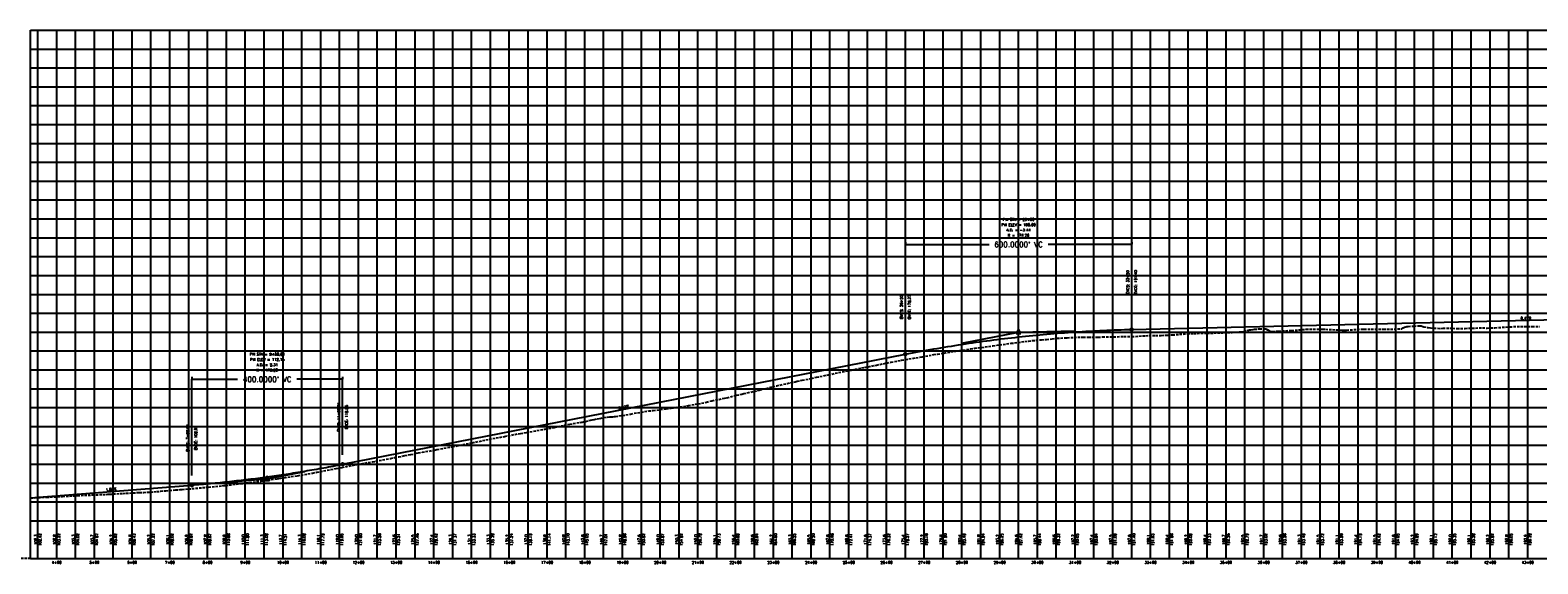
# Model space of a CAD drawing. Extents: x 114466 to 237039, y 16086 to 93345.
# Tile 11 of 81: x 137706 to 141704, y 43038 to 44453. Entities that reach past the tile are written whole.
import ezdxf
from ezdxf.enums import TextEntityAlignment as Align

# ---------------------------------------------------------------- set-up
doc = ezdxf.new("R2010")
doc.units = 0
doc.header["$LTSCALE"] = 50
doc.header["$MEASUREMENT"] = 0
doc.linetypes.add('HIDDEN_050%', pattern=[0.1875, 0.125, -0.0625])
doc.layers.get('0').update_dxf_attribs({"color": 1})
doc.layers.add('_CAB-PROF-TXT', color=31, linetype='HIDDEN_050%', plot=False)
for name, color, linetype in [('STERLING-02-PBASE', 101, 'Continuous'), ('STERLING-02-PEGCT', 101, 'Continuous'), ('STERLING-02-PFGC', 4, 'Continuous'), ('STERLING-02-PFGCT', 3, 'Continuous'), ('STERLING-02-PGRID', 251, 'Continuous')]:
    doc.layers.add(name, color=color, linetype=linetype)
doc.styles.add('L140', font='ROMANSM.shx', dxfattribs={"height": 14})
doc.dimstyles.get("Standard").update_dxf_attribs({"dimtxt": 0.18, "dimasz": 0.18, "dimexe": 0.18, "dimexo": 0.0625, "dimgap": 0.09, "dimtad": 0, "dimtih": 1, "dimtoh": 1, "dimdec": 4, "dimzin": 0, "dimdsep": 46, "dimtxsty": 'Standard', "dimcen": 0.09, "dimadec": 0, "dimazin": 0, "dimtfac": 1, "dimtdec": 4, "dimtofl": 0, "dimtmove": 0, "dimatfit": 3, "dimfxl": 1, "dimtolj": 1, "dimtzin": 0, "dimarcsym": 0})

# ---------------------------------------------------------------- blocks, each defined once
blk = doc.blocks.new('pvi2')
for p, q in [((0, 0.1), (-0.075, -0.05)), ((0.075, -0.05), (0, 0.1)), ((-0.075, -0.05), (0.075, -0.05))]:
    blk.add_line(p, q)
blk.add_circle((0, 0), 0.0125)
at = {"flags": 1}
for tag, p in [('K', (0, -0.005)), ('LENGTH', (0, -0.033))]:
    blk.add_attdef(tag, text='', height=0.01, dxfattribs=at).set_placement(p, align=Align.CENTER)
blk = doc.blocks.new('*D28')
at = {"layer": 'Defpoints', "color": 0}
for p in [(138134.9, 43527.4), (138534.9, 43527.4), (138534.9, 43527.4)]:
    blk.add_point(p, dxfattribs=at)
at = {"layer": 'STERLING-02-PFGCT', "color": 0, "lineweight": -2}
for p, q in [((138134.9, 43533.7), (138134.9, 43528.1)), ((138534.9, 43533.7), (138534.9, 43528.1)), ((138135.6, 43527.4), (138256.5, 43527.4)), ((138534.1, 43527.4), (138413.2, 43527.4))]:
    blk.add_line(p, q, dxfattribs=at)
at = {"layer": 'STERLING-02-PFGCT', "color": 0}
for points in [[(138135.6, 43527.5), (138135.6, 43527.3), (138134.9, 43527.4)], [(138534.1, 43527.5), (138534.1, 43527.3), (138534.9, 43527.4)]]:
    blk.add_solid(points, dxfattribs=at)
at = {"layer": 'STERLING-02-PFGCT', "color": 0, "insert": (138334.9, 43527.4), "char_height": 14, "attachment_point": 5, "style": 'L140'}
blk.add_mtext("\\A1;400.0000' VC", dxfattribs=at)
blk = doc.blocks.new('*D29')
at = {"layer": 'Defpoints', "color": 0}
for p in [(140026.8, 43884.6), (140626.8, 43884.6), (140626.8, 43884.6)]:
    blk.add_point(p, dxfattribs=at)
at = {"layer": 'STERLING-02-PFGCT', "color": 0, "lineweight": -2}
for p, q in [((140026.8, 43890.8), (140026.8, 43885.3)), ((140626.8, 43890.8), (140626.8, 43885.3)), ((140027.5, 43884.6), (140248.5, 43884.6)), ((140626.1, 43884.6), (140405.2, 43884.6))]:
    blk.add_line(p, q, dxfattribs=at)
at = {"layer": 'STERLING-02-PFGCT', "color": 0}
for points in [[(140027.5, 43884.7), (140027.5, 43884.5), (140026.8, 43884.6)], [(140626.1, 43884.7), (140626.1, 43884.5), (140626.8, 43884.6)]]:
    blk.add_solid(points, dxfattribs=at)
at = {"layer": 'STERLING-02-PFGCT', "color": 0, "insert": (140326.8, 43884.6), "char_height": 14, "attachment_point": 5, "style": 'L140'}
blk.add_mtext("\\A1;600.0000' VC", dxfattribs=at)

msp = doc.modelspace()

# ---------------------------------------------------------------- linework, layer by layer
at = {"layer": '_CAB-PROF-TXT'}
msp.add_line((137707.49632, 43052.61298), (135607.60201, 43052.61298), dxfattribs=at)
msp.add_lwpolyline([(137707.49632, 43213.04703), (137728.07977, 43214.11662), (137750.24864, 43215.30016), (137778.76841, 43216.56892), (137792.44632, 43217.14444), (137826.95286, 43219.07873), (137831.98314, 43219.34614), (137869.01492, 43220.9377), (137871.27206, 43221.03051), (137871.42358, 43221.03695), (137908.10926, 43222.4828), (137912.51945, 43222.70252), (137917.38954, 43223.004), (137953.4192, 43225.09592), (137960.71059, 43225.51623), (137996.25821, 43227.50366), (138007.44722, 43227.8752), (138019.52066, 43228.51342), (138025.31919, 43228.70202), (138041.88985, 43230.03264), (138051.89781, 43230.88697), (138066.01631, 43232.24973), (138076.10773, 43233.09317), (138092.32365, 43234.25721), (138103.92837, 43235.05442), (138109.3851, 43235.5194), (138126.29141, 43236.95535), (138135.44925, 43237.79639), (138172.2941, 43241.31708), (138179.47703, 43241.97832), (138220.70222, 43245.76308), (138225.09357, 43246.3249), (138269.20812, 43251.56651), (138270.26074, 43251.70937), (138288.34914, 43254.09073), (138315.89499, 43257.67038), (138317.72384, 43257.89094), (138361.39298, 43263.98428), (138365.82406, 43264.70564), (138370.91427, 43265.43613), (138415.22118, 43271.97771), (138454.73664, 43279.05051), (138466.11235, 43281.06081), (138503.68713, 43288.18477), (138517.61793, 43290.85208), (138532.88395, 43293.9145), (138566.22321, 43300.55259), (138593.7365, 43305.49035), (138614.0538, 43309.07437), (138622.34277, 43310.42804), (138650.42886, 43315.58474), (138661.42318, 43317.885), (138672.76924, 43320.02903), (138683.91881, 43322.04494), (138699.43701, 43325.26968), (138715.56364, 43328.43253), (138727.6349, 43330.36104), (138730.20607, 43331.35116), (138735.27769, 43332.21566), (138745.61314, 43334.07458), (138778.26294, 43339.90912), (138785.00637, 43341.12744), (138825.5722, 43348.89688), (138873.73804, 43358.44081), (138874.09, 43358.51156), (138874.39626, 43358.57363), (138878.17906, 43359.3572), (138923.53085, 43368.53097), (138963.64801, 43375.97473), (138972.97422, 43377.97138), (139006.25448, 43384.18516), (139022.16227, 43386.58355), (139050.09671, 43391.50568), (139071.24821, 43395.49248), (139095.53412, 43400.11411), (139122.23886, 43405.65004), (139137.10719, 43408.37893), (139169.34896, 43414.14242), (139169.84085, 43414.23623), (139178.68449, 43415.67274), (139187.50747, 43417.9074), (139191.8674, 43418.82668), (139196.03597, 43419.70741), (139201.7273, 43420.8047), (139209.43432, 43422.72204), (139216.54404, 43424.03479), (139228.34232, 43426.31165), (139236.1153, 43427.1635), (139242.45868, 43428.09992), (139243.00334, 43428.10112), (139245.41129, 43428.08128), (139251.07317, 43428.37597), (139255.56363, 43428.85911), (139257.53976, 43428.52319), (139258.22761, 43428.67422), (139298.48815, 43435.4395), (139307.59565, 43437.30783), (139345.68399, 43443.49886), (139358.17971, 43444.86596), (139392.22584, 43449.45149), (139405.72563, 43451.36718), (139429.09623, 43454.49402), (139451.42076, 43457.629), (139477.33736, 43462.65726), (139499.19255, 43466.48274), (139513.82038, 43470.73586), (139546.82567, 43477.25198), (139553.64215, 43478.75096), (139579.08899, 43485.1086), (139592.97273, 43488.26123), (139598.41812, 43489.7225), (139639.44025, 43498.33967), (139657.5412, 43503.47018), (139666.26123, 43505.86376), (139666.26888, 43505.86376), (139674.66461, 43507.94125), (139685.19691, 43510.22422), (139713.47356, 43516.39558), (139730.91061, 43520.1371), (139734.49306, 43520.91507), (139739.68741, 43522.12057), (139753.44112, 43525.09686), (139753.44877, 43525.09686), (139777.29016, 43529.97939), (139791.0341, 43532.87016), (139822.41681, 43539.42665), (139840.62101, 43543.33906), (139840.62866, 43543.33906), (139859.15506, 43547.0873), (139867.91865, 43548.85054), (139883.98363, 43552.10364), (139910.71107, 43557.48259), (139918.11699, 43558.9108), (139927.80091, 43560.86915), (139927.80855, 43560.86915), (139949.98787, 43565.10275), (139967.72977, 43568.62388), (139988.5011, 43572.73831), (140014.9808, 43577.75266), (140014.98844, 43577.75266), (140016.85146, 43578.0837), (140026.87353, 43579.75627), (140064.73217, 43586.30559), (140070.96143, 43587.4093), (140102.16069, 43592.79404), (140102.16834, 43592.79404), (140112.20854, 43594.42165), (140129.1783, 43597.08605), (140160.93507, 43602.04954), (140189.34058, 43606.5196), (140189.34823, 43606.5196), (140199.02308, 43607.93575), (140210.65877, 43609.64417), (140247.25967, 43614.55369), (140258.85633, 43616.10412), (140268.86341, 43617.54937), (140276.52047, 43618.66709), (140276.52812, 43618.66709), (140307.06443, 43622.82256), (140343.29247, 43627.54645), (140352.97757, 43628.77007), (140362.37027, 43630.0028), (140363.70036, 43630.0994), (140363.70801, 43630.0994), (140388.07694, 43632.21676), (140401.04946, 43633.13084), (140415.76276, 43634.334), (140429.05228, 43636.08947), (140449.53223, 43637.52289), (140450.88025, 43637.51323), (140450.8879, 43637.51323), (140455.65386, 43637.64985), (140498.50698, 43639.49689), (140511.97287, 43639.43647), (140538.06014, 43639.31348), (140538.06779, 43639.31348), (140549.71139, 43639.69941), (140578.86983, 43639.90328), (140605.9351, 43640.91382), (140625.24003, 43640.57048), (140625.24768, 43640.57048), (140627.43202, 43640.59537), (140663.14981, 43643.07686), (140689.99159, 43643.51998), (140689.99472, 43643.51998), (140705.32803, 43643.91228), (140720.77458, 43644.37532), (140735.23508, 43645.12261), (140774.36884, 43648.29856), (140791.2843, 43649.07521), (140826.6723, 43649.75759), (140844.50112, 43650.14758), (140880.96879, 43651.42395), (140893.03833, 43651.76184), (140919.51609, 43653.38038), (140923.92306, 43654.13037), (140933.39212, 43657.2344), (140936.09058, 43657.93549), (140938.94909, 43658.55697), (140941.00805, 43658.59174), (140942.8529, 43658.80149), (140948.45953, 43659.74062), (140952.26572, 43660.25948), (140961.77132, 43660.91448), (140965.9626, 43660.7763), (140975.35945, 43660.94227), (140981.57494, 43661.08648), (140982.1418, 43661.10671), (140982.57071, 43661.11291), (140986.81209, 43658.76471), (140987.84182, 43658.36461), (140991.48523, 43655.51801), (140998.09119, 43654.38815), (140999.83229, 43654.25377), (141010.94077, 43654.81116), (141016.02301, 43654.8471), (141034.59428, 43656.18292), (141050.60582, 43656.63613), (141089.22942, 43659.93984), (141132.61768, 43659.98706), (141140.83985, 43660.13617), (141186.08418, 43657.71778), (141191.41651, 43657.69617), (141196.60114, 43657.85901), (141237.23204, 43660.35013), (141242.95368, 43660.71056), (141243.27938, 43660.69158), (141293.1524, 43660.11116), (141294.21147, 43660.14951), (141331.15482, 43660.8312), (141340.18478, 43660.89005), (141341.27183, 43661.09694), (141342.89206, 43661.50981), (141346.58305, 43663.97471), (141349.984, 43665.61324), (141353.38612, 43666.40867), (141355.78787, 43667.42635), (141360.08058, 43667.54769), (141373.16713, 43668.46987), (141375.11606, 43668.62097), (141387.78887, 43668.79929), (141392.03215, 43668.89286), (141394.52634, 43669.01727), (141398.5425, 43667.52232), (141401.3277, 43666.73699), (141412.40463, 43664.36685), (141418.65666, 43663.48863), (141445.89168, 43662.43319), (141451.66475, 43662.56133), (141477.57576, 43662.70009), (141489.24373, 43661.8736), (141510.67004, 43662.49969), (141529.17972, 43663.02574), (141556.94061, 43663.78114), (141569.30175, 43663.27077), (141589.85678, 43663.92627), (141629.61703, 43666.79183), (141648.62445, 43667.15697), (141688.49686, 43667.00825), (141708.08283, 43667.35594)], dxfattribs=at)
at = {"layer": 'STERLING-02-PBASE'}
for p, q in [((137707.49632, 43052.61298), (137707.49632, 43152.61298)), ((137707.49632, 43152.61298), (194964.92056, 43152.61298)), ((137726.81245, 43052.61298), (137726.81245, 43152.61298)), ((137776.81245, 43052.61298), (137776.81245, 43152.61298)), ((137826.81245, 43052.61298), (137826.81245, 43152.61298)), ((137876.81245, 43052.61298), (137876.81245, 43152.61298)), ((137926.81245, 43052.61298), (137926.81245, 43152.61298)), ((137976.81245, 43052.61298), (137976.81245, 43152.61298)), ((138026.81245, 43052.61298), (138026.81245, 43152.61298)), ((138076.81245, 43052.61298), (138076.81245, 43152.61298)), ((138126.81245, 43052.61298), (138126.81245, 43152.61298)), ((138176.81245, 43052.61298), (138176.81245, 43152.61298)), ((138226.81245, 43052.61298), (138226.81245, 43152.61298)), ((138276.81245, 43052.61298), (138276.81245, 43152.61298)), ((138326.81245, 43052.61298), (138326.81245, 43152.61298)), ((138376.81245, 43052.61298), (138376.81245, 43152.61298)), ((138426.81245, 43052.61298), (138426.81245, 43152.61298)), ((138476.81245, 43052.61298), (138476.81245, 43152.61298)), ((138526.81245, 43052.61298), (138526.81245, 43152.61298)), ((138576.81245, 43052.61298), (138576.81245, 43152.61298)), ((138626.81245, 43052.61298), (138626.81245, 43152.61298)), ((138676.81245, 43052.61298), (138676.81245, 43152.61298)), ((138726.81245, 43052.61298), (138726.81245, 43152.61298)), ((138776.81245, 43052.61298), (138776.81245, 43152.61298)), ((138826.81245, 43052.61298), (138826.81245, 43152.61298)), ((138876.81245, 43052.61298), (138876.81245, 43152.61298)), ((138926.81245, 43052.61298), (138926.81245, 43152.61298)), ((138976.81245, 43052.61298), (138976.81245, 43152.61298)), ((139026.81245, 43052.61298), (139026.81245, 43152.61298)), ((139076.81245, 43052.61298), (139076.81245, 43152.61298)), ((139126.81245, 43052.61298), (139126.81245, 43152.61298)), ((139176.81245, 43052.61298), (139176.81245, 43152.61298)), ((139226.81245, 43052.61298), (139226.81245, 43152.61298)), ((139276.81245, 43052.61298), (139276.81245, 43152.61298)), ((139326.81245, 43052.61298), (139326.81245, 43152.61298)), ((139376.81245, 43052.61298), (139376.81245, 43152.61298)), ((139426.81245, 43052.61298), (139426.81245, 43152.61298)), ((139476.81245, 43052.61298), (139476.81245, 43152.61298)), ((139526.81245, 43052.61298), (139526.81245, 43152.61298)), ((139576.81245, 43052.61298), (139576.81245, 43152.61298)), ((139626.81245, 43052.61298), (139626.81245, 43152.61298)), ((139676.81245, 43052.61298), (139676.81245, 43152.61298)), ((139726.81245, 43052.61298), (139726.81245, 43152.61298)), ((139776.81245, 43052.61298), (139776.81245, 43152.61298)), ((139826.81245, 43052.61298), (139826.81245, 43152.61298)), ((139876.81245, 43052.61298), (139876.81245, 43152.61298)), ((139926.81245, 43052.61298), (139926.81245, 43152.61298)), ((139976.81245, 43052.61298), (139976.81245, 43152.61298)), ((140026.81245, 43052.61298), (140026.81245, 43152.61298)), ((140076.81245, 43052.61298), (140076.81245, 43152.61298)), ((140126.81245, 43052.61298), (140126.81245, 43152.61298)), ((140176.81245, 43052.61298), (140176.81245, 43152.61298)), ((140226.81245, 43052.61298), (140226.81245, 43152.61298)), ((140276.81245, 43052.61298), (140276.81245, 43152.61298)), ((140326.81245, 43052.61298), (140326.81245, 43152.61298)), ((140376.81245, 43052.61298), (140376.81245, 43152.61298)), ((140426.81245, 43052.61298), (140426.81245, 43152.61298)), ((140476.81245, 43052.61298), (140476.81245, 43152.61298)), ((140526.81245, 43052.61298), (140526.81245, 43152.61298)), ((140576.81245, 43052.61298), (140576.81245, 43152.61298)), ((140626.81245, 43052.61298), (140626.81245, 43152.61298)), ((140676.81245, 43052.61298), (140676.81245, 43152.61298)), ((140726.81245, 43052.61298), (140726.81245, 43152.61298)), ((140776.81245, 43052.61298), (140776.81245, 43152.61298)), ((140826.81245, 43052.61298), (140826.81245, 43152.61298)), ((140876.81245, 43052.61298), (140876.81245, 43152.61298)), ((140926.81245, 43052.61298), (140926.81245, 43152.61298)), ((140976.81245, 43052.61298), (140976.81245, 43152.61298)), ((141026.81245, 43052.61298), (141026.81245, 43152.61298)), ((141076.81245, 43052.61298), (141076.81245, 43152.61298)), ((141126.81245, 43052.61298), (141126.81245, 43152.61298)), ((141176.81245, 43052.61298), (141176.81245, 43152.61298)), ((141226.81245, 43052.61298), (141226.81245, 43152.61298)), ((141276.81245, 43052.61298), (141276.81245, 43152.61298)), ((141326.81245, 43052.61298), (141326.81245, 43152.61298)), ((141376.81245, 43052.61298), (141376.81245, 43152.61298)), ((141426.81245, 43052.61298), (141426.81245, 43152.61298)), ((141476.81245, 43052.61298), (141476.81245, 43152.61298)), ((141526.81245, 43052.61298), (141526.81245, 43152.61298)), ((141576.81245, 43052.61298), (141576.81245, 43152.61298)), ((141626.81245, 43052.61298), (141626.81245, 43152.61298)), ((141676.81245, 43052.61298), (141676.81245, 43152.61298)), ((137707.49632, 43052.61298), (194964.92056, 43052.61298))]:
    msp.add_line(p, q, dxfattribs=at)
at = {"layer": 'STERLING-02-PFGC'}
for p, q in [((140626.81245, 43659.59256), (142717.45663, 43708.23194)), ((140176.81245, 43623.29966), (140326.81245, 43652.61298)), ((140326.81245, 43652.61298), (140476.81245, 43656.10277)), ((138534.8525, 43302.4244), (140026.81245, 43593.98635)), ((138234.8525, 43255.33998), (138334.8525, 43263.33998)), ((138334.8525, 43263.33998), (138434.8525, 43282.88219)), ((137707.49081, 43213.15105), (138134.8525, 43247.33998))]:
    msp.add_line(p, q, dxfattribs=at)
for points in [[(140026.81245, 43593.98635), (140036.18745, 43595.80582), (140045.56245, 43597.60008), (140054.93745, 43599.36911), (140064.31245, 43601.11293), (140073.68745, 43602.83153), (140083.06245, 43604.52491), (140092.43745, 43606.19308), (140101.81245, 43607.83602), (140111.18745, 43609.45375), (140120.56245, 43611.04626), (140129.93745, 43612.61355), (140139.31245, 43614.15562), (140148.68745, 43615.67247), (140158.06245, 43617.16411), (140167.43745, 43618.63052), (140176.81245, 43620.07172), (140186.18745, 43621.4877), (140195.56245, 43622.87847), (140204.93745, 43624.24401), (140214.31245, 43625.58433), (140223.68745, 43626.89944), (140233.06245, 43628.18933), (140242.43745, 43629.454), (140251.81245, 43630.69345), (140261.18745, 43631.90769), (140270.56245, 43633.0967), (140279.93745, 43634.2605), (140289.31245, 43635.39908), (140298.68745, 43636.51244), (140308.06245, 43637.60059), (140317.43745, 43638.66351), (140326.81245, 43639.70122), (140336.18745, 43640.7137), (140345.56245, 43641.70097), (140354.93745, 43642.66302), (140364.31245, 43643.59986), (140373.68745, 43644.51147), (140383.06245, 43645.39787), (140392.43745, 43646.25905), (140401.81245, 43647.09501), (140411.18745, 43647.90575), (140420.56245, 43648.69127), (140429.93745, 43649.45158), (140439.31245, 43650.18666), (140448.68745, 43650.89653), (140458.06245, 43651.58118), (140467.43745, 43652.24061), (140476.81245, 43652.87483), (140486.18745, 43653.48382), (140495.56245, 43654.0676), (140504.93745, 43654.62616), (140514.31245, 43655.1595), (140523.68745, 43655.66762), (140533.06245, 43656.15052), (140542.43745, 43656.60821), (140551.81245, 43657.04068), (140561.18745, 43657.44793), (140570.56245, 43657.82996), (140579.93745, 43658.18677), (140589.31245, 43658.51836), (140598.68745, 43658.82474), (140608.06245, 43659.1059), (140617.43745, 43659.36184), (140626.81245, 43659.59256)], [(138134.8525, 43247.33998), (138141.1025, 43247.84562), (138147.3525, 43248.36252), (138153.6025, 43248.8907), (138159.8525, 43249.43015), (138166.1025, 43249.98088), (138172.3525, 43250.54287), (138178.6025, 43251.11614), (138184.8525, 43251.70068), (138191.1025, 43252.29648), (138197.3525, 43252.90357), (138203.6025, 43253.52192), (138209.8525, 43254.15154), (138216.1025, 43254.79244), (138222.3525, 43255.44461), (138228.6025, 43256.10805), (138234.8525, 43256.78276), (138241.1025, 43257.46874), (138247.3525, 43258.16599), (138253.6025, 43258.87452), (138259.8525, 43259.59432), (138266.1025, 43260.32539), (138272.3525, 43261.06773), (138278.6025, 43261.82134), (138284.8525, 43262.58623), (138291.1025, 43263.36238), (138297.3525, 43264.14981), (138303.6025, 43264.94851), (138309.8525, 43265.75848), (138316.1025, 43266.57973), (138322.3525, 43267.41224), (138328.6025, 43268.25603), (138334.8525, 43269.11109), (138341.1025, 43269.97742), (138347.3525, 43270.85502), (138353.6025, 43271.74389), (138359.8525, 43272.64404), (138366.1025, 43273.55545), (138372.3525, 43274.47814), (138378.6025, 43275.4121), (138384.8525, 43276.35733), (138391.1025, 43277.31384), (138397.3525, 43278.28161), (138403.6025, 43279.26066), (138409.8525, 43280.25098), (138416.1025, 43281.25257), (138422.3525, 43282.26543), (138428.6025, 43283.28956), (138434.8525, 43284.32497), (138441.1025, 43285.37164), (138447.3525, 43286.42959), (138453.6025, 43287.49881), (138459.8525, 43288.57931), (138466.1025, 43289.67107), (138472.3525, 43290.7741), (138478.6025, 43291.88841), (138484.8525, 43293.01399), (138491.1025, 43294.15084), (138497.3525, 43295.29896), (138503.6025, 43296.45836), (138509.8525, 43297.62902), (138516.1025, 43298.81096), (138522.3525, 43300.00417), (138528.6025, 43301.20865), (138534.8525, 43302.4244)]]:
    msp.add_lwpolyline(points, dxfattribs=at)
at = {"layer": 'STERLING-02-PFGCT'}
for p, q in [((140026.81245, 43618.98635), (140026.81245, 43884.59256)), ((140626.81245, 43684.59256), (140626.81245, 43884.59256)), ((138134.8525, 43272.33998), (138134.8525, 43527.4244)), ((138534.8525, 43327.4244), (138534.8525, 43527.4244))]:
    msp.add_line(p, q, dxfattribs=at)
for centre in [(140626.81245, 43659.59256), (140026.81245, 43593.98635), (138534.8525, 43302.4244), (138134.8525, 43247.33998)]:
    msp.add_circle(centre, 3.5, dxfattribs=at)
at = {"layer": 'STERLING-02-PGRID'}
for p, q in [((137707.49632, 43152.61298), (137707.49632, 44452.61298)), ((137707.49632, 44452.61298), (194964.92056, 44452.61298)), ((137726.81245, 43152.61298), (137726.81245, 44452.61298)), ((137776.81245, 43152.61298), (137776.81245, 44452.61298)), ((137826.81245, 43152.61298), (137826.81245, 44452.61298)), ((137876.81245, 43152.61298), (137876.81245, 44452.61298)), ((137926.81245, 43152.61298), (137926.81245, 44452.61298)), ((137976.81245, 43152.61298), (137976.81245, 44452.61298)), ((138026.81245, 43152.61298), (138026.81245, 44452.61298)), ((138076.81245, 43152.61298), (138076.81245, 44452.61298)), ((138126.81245, 43152.61298), (138126.81245, 44452.61298)), ((138176.81245, 43152.61298), (138176.81245, 44452.61298)), ((138226.81245, 43152.61298), (138226.81245, 44452.61298)), ((138276.81245, 43152.61298), (138276.81245, 44452.61298)), ((138326.81245, 43152.61298), (138326.81245, 44452.61298)), ((138376.81245, 43152.61298), (138376.81245, 44452.61298)), ((138426.81245, 43152.61298), (138426.81245, 44452.61298)), ((138476.81245, 43152.61298), (138476.81245, 44452.61298)), ((138526.81245, 43152.61298), (138526.81245, 44452.61298)), ((138576.81245, 43152.61298), (138576.81245, 44452.61298)), ((138626.81245, 43152.61298), (138626.81245, 44452.61298)), ((138676.81245, 43152.61298), (138676.81245, 44452.61298)), ((138726.81245, 43152.61298), (138726.81245, 44452.61298)), ((138776.81245, 43152.61298), (138776.81245, 44452.61298)), ((138826.81245, 43152.61298), (138826.81245, 44452.61298)), ((138876.81245, 43152.61298), (138876.81245, 44452.61298)), ((138926.81245, 43152.61298), (138926.81245, 44452.61298)), ((138976.81245, 43152.61298), (138976.81245, 44452.61298)), ((139026.81245, 43152.61298), (139026.81245, 44452.61298)), ((139076.81245, 43152.61298), (139076.81245, 44452.61298)), ((139126.81245, 43152.61298), (139126.81245, 44452.61298)), ((139176.81245, 43152.61298), (139176.81245, 44452.61298)), ((139226.81245, 43152.61298), (139226.81245, 44452.61298)), ((139276.81245, 43152.61298), (139276.81245, 44452.61298)), ((139326.81245, 43152.61298), (139326.81245, 44452.61298)), ((139376.81245, 43152.61298), (139376.81245, 44452.61298)), ((139426.81245, 43152.61298), (139426.81245, 44452.61298)), ((139476.81245, 43152.61298), (139476.81245, 44452.61298)), ((139526.81245, 43152.61298), (139526.81245, 44452.61298)), ((139576.81245, 43152.61298), (139576.81245, 44452.61298)), ((139626.81245, 43152.61298), (139626.81245, 44452.61298)), ((139676.81245, 43152.61298), (139676.81245, 44452.61298)), ((139726.81245, 43152.61298), (139726.81245, 44452.61298)), ((139776.81245, 43152.61298), (139776.81245, 44452.61298)), ((139826.81245, 43152.61298), (139826.81245, 44452.61298)), ((139876.81245, 43152.61298), (139876.81245, 44452.61298)), ((139926.81245, 43152.61298), (139926.81245, 44452.61298)), ((139976.81245, 43152.61298), (139976.81245, 44452.61298)), ((140026.81245, 43152.61298), (140026.81245, 44452.61298)), ((140076.81245, 43152.61298), (140076.81245, 44452.61298)), ((140126.81245, 43152.61298), (140126.81245, 44452.61298)), ((140176.81245, 43152.61298), (140176.81245, 44452.61298)), ((140226.81245, 43152.61298), (140226.81245, 44452.61298)), ((140276.81245, 43152.61298), (140276.81245, 44452.61298)), ((140326.81245, 43152.61298), (140326.81245, 44452.61298)), ((140376.81245, 43152.61298), (140376.81245, 44452.61298)), ((140426.81245, 43152.61298), (140426.81245, 44452.61298)), ((140476.81245, 43152.61298), (140476.81245, 44452.61298)), ((140526.81245, 43152.61298), (140526.81245, 44452.61298)), ((140576.81245, 43152.61298), (140576.81245, 44452.61298)), ((140626.81245, 43152.61298), (140626.81245, 44452.61298)), ((140676.81245, 43152.61298), (140676.81245, 44452.61298)), ((140726.81245, 43152.61298), (140726.81245, 44452.61298)), ((140776.81245, 43152.61298), (140776.81245, 44452.61298)), ((140826.81245, 43152.61298), (140826.81245, 44452.61298)), ((140876.81245, 43152.61298), (140876.81245, 44452.61298)), ((140926.81245, 43152.61298), (140926.81245, 44452.61298)), ((140976.81245, 43152.61298), (140976.81245, 44452.61298)), ((141026.81245, 43152.61298), (141026.81245, 44452.61298)), ((141076.81245, 43152.61298), (141076.81245, 44452.61298)), ((141126.81245, 43152.61298), (141126.81245, 44452.61298)), ((141176.81245, 43152.61298), (141176.81245, 44452.61298)), ((141226.81245, 43152.61298), (141226.81245, 44452.61298)), ((141276.81245, 43152.61298), (141276.81245, 44452.61298)), ((141326.81245, 43152.61298), (141326.81245, 44452.61298)), ((141376.81245, 43152.61298), (141376.81245, 44452.61298)), ((141426.81245, 43152.61298), (141426.81245, 44452.61298)), ((141476.81245, 43152.61298), (141476.81245, 44452.61298)), ((141526.81245, 43152.61298), (141526.81245, 44452.61298)), ((141576.81245, 43152.61298), (141576.81245, 44452.61298)), ((141626.81245, 43152.61298), (141626.81245, 44452.61298)), ((141676.81245, 43152.61298), (141676.81245, 44452.61298)), ((137707.49632, 44402.61298), (194964.92056, 44402.61298)), ((137707.49632, 44352.61298), (194964.92056, 44352.61298)), ((137707.49632, 44302.61298), (194964.92056, 44302.61298)), ((137707.49632, 44252.61298), (194964.92056, 44252.61298)), ((137707.49632, 44202.61298), (194964.92056, 44202.61298)), ((137707.49632, 44152.61298), (194964.92056, 44152.61298)), ((137707.49632, 44102.61298), (194964.92056, 44102.61298)), ((137707.49632, 44052.61298), (194964.92056, 44052.61298)), ((137707.49632, 44002.61298), (194964.92056, 44002.61298)), ((137707.49632, 43952.61298), (194964.92056, 43952.61298)), ((137707.49632, 43902.61298), (194964.92056, 43902.61298)), ((137707.49632, 43852.61298), (194964.92056, 43852.61298)), ((137707.49632, 43802.61298), (194964.92056, 43802.61298)), ((137707.49632, 43752.61298), (194964.92056, 43752.61298)), ((137707.49632, 43702.61298), (194964.92056, 43702.61298)), ((137707.49632, 43652.61298), (194964.92056, 43652.61298)), ((137707.49632, 43602.61298), (194964.92056, 43602.61298)), ((137707.49632, 43552.61298), (194964.92056, 43552.61298)), ((137707.49632, 43502.61298), (194964.92056, 43502.61298)), ((137707.49632, 43452.61298), (194964.92056, 43452.61298)), ((137707.49632, 43402.61298), (194964.92056, 43402.61298)), ((137707.49632, 43352.61298), (194964.92056, 43352.61298)), ((137707.49632, 43302.61298), (194964.92056, 43302.61298)), ((137707.49632, 43252.61298), (194964.92056, 43252.61298)), ((137707.49632, 43202.61298), (194964.92056, 43202.61298))]:
    msp.add_line(p, q, dxfattribs=at)

# ---------------------------------------------------------------- block references
at = {"layer": 'STERLING-02-PFGC', "xscale": 84.03361344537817, "yscale": 84.03361344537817, "zscale": 84.03361344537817}
for p in [(140326.81245, 43652.61298), (138334.8525, 43263.33998)]:
    msp.add_blockref('pvi2', p, dxfattribs=at)

# ---------------------------------------------------------------- texts
at = {"layer": 'STERLING-02-PEGCT', "style": 'L140'}
for s, p in [('102.3', (137726.81245, 43102.61298)), ('102.8', (137776.81245, 43102.61298)), ('103.3', (137826.81245, 43102.61298)), ('103.7', (137876.81245, 43102.61298)), ('104.2', (137926.81245, 43102.61298)), ('104.8', (137976.81245, 43102.61298)), ('105.2', (138026.81245, 43102.61298)), ('106.1', (138076.81245, 43102.61298)), ('106.9', (138126.81245, 43102.61298)), ('107.8', (138176.81245, 43102.61298)), ('108.8', (138226.81245, 43102.61298)), ('110.0', (138276.81245, 43102.61298)), ('111.3', (138326.81245, 43102.61298)), ('112.7', (138376.81245, 43102.61298)), ('114.3', (138426.81245, 43102.61298)), ('116.1', (138476.81245, 43102.61298)), ('118.0', (138526.81245, 43102.61298)), ('120.0', (138576.81245, 43102.61298)), ('121.7', (138626.81245, 43102.61298)), ('123.6', (138676.81245, 43102.61298)), ('125.5', (138726.81245, 43102.61298)), ('127.4', (138776.81245, 43102.61298)), ('129.3', (138826.81245, 43102.61298)), ('131.3', (138876.81245, 43102.61298)), ('133.3', (138926.81245, 43102.61298)), ('135.2', (138976.81245, 43102.61298)), ('137.0', (139026.81245, 43102.61298)), ('138.8', (139076.81245, 43102.61298)), ('140.8', (139126.81245, 43102.61298)), ('142.6', (139176.81245, 43102.61298)), ('144.7', (139226.81245, 43102.61298)), ('145.8', (139276.81245, 43102.61298)), ('147.6', (139326.81245, 43102.61298)), ('149.0', (139376.81245, 43102.61298)), ('150.3', (139426.81245, 43102.61298)), ('152.0', (139476.81245, 43102.61298)), ('154.1', (139526.81245, 43102.61298)), ('156.4', (139576.81245, 43102.61298)), ('158.6', (139626.81245, 43102.61298)), ('161.2', (139676.81245, 43102.61298)), ('163.3', (139726.81245, 43102.61298)), ('165.5', (139776.81245, 43102.61298)), ('167.6', (139826.81245, 43102.61298)), ('169.6', (139876.81245, 43102.61298)), ('171.6', (139926.81245, 43102.61298)), ('173.6', (139976.81245, 43102.61298)), ('175.4', (140026.81245, 43102.61298)), ('177.2', (140076.81245, 43102.61298)), ('178.8', (140126.81245, 43102.61298)), ('180.4', (140176.81245, 43102.61298)), ('181.8', (140226.81245, 43102.61298)), ('183.2', (140276.81245, 43102.61298)), ('184.6', (140326.81245, 43102.61298)), ('185.7', (140376.81245, 43102.61298)), ('186.6', (140426.81245, 43102.61298)), ('187.2', (140476.81245, 43102.61298)), ('187.4', (140526.81245, 43102.61298)), ('187.5', (140576.81245, 43102.61298)), ('187.6', (140626.81245, 43102.61298)), ('188.1', (140676.81245, 43102.61298)), ('188.4', (140726.81245, 43102.61298)), ('189.2', (140776.81245, 43102.61298)), ('189.4', (140826.81245, 43102.61298)), ('189.7', (140876.81245, 43102.61298)), ('190.5', (140926.81245, 43102.61298)), ('191.7', (140976.81245, 43102.61298)), ('190.6', (141026.81245, 43102.61298)), ('191.3', (141076.81245, 43102.61298)), ('191.5', (141126.81245, 43102.61298)), ('191.1', (141176.81245, 43102.61298)), ('191.4', (141226.81245, 43102.61298)), ('191.5', (141276.81245, 43102.61298)), ('191.6', (141326.81245, 43102.61298)), ('193.2', (141376.81245, 43102.61298)), ('192.1', (141426.81245, 43102.61298)), ('192.0', (141476.81245, 43102.61298)), ('192.1', (141526.81245, 43102.61298)), ('192.2', (141576.81245, 43102.61298)), ('192.8', (141626.81245, 43102.61298)), ('192.9', (141676.81245, 43102.61298))]:
    msp.add_text(s, height=7, rotation=90, dxfattribs=at).set_placement(p, align=Align.BOTTOM_CENTER)
for s, p in [('4+00', (137776.81245, 43042.11298)), ('5+00', (137876.81245, 43042.11298)), ('6+00', (137976.81245, 43042.11298)), ('7+00', (138076.81245, 43042.11298)), ('8+00', (138176.81245, 43042.11298)), ('9+00', (138276.81245, 43042.11298)), ('10+00', (138376.81245, 43042.11298)), ('11+00', (138476.81245, 43042.11298)), ('12+00', (138576.81245, 43042.11298)), ('13+00', (138676.81245, 43042.11298)), ('14+00', (138776.81245, 43042.11298)), ('15+00', (138876.81245, 43042.11298)), ('16+00', (138976.81245, 43042.11298)), ('17+00', (139076.81245, 43042.11298)), ('18+00', (139176.81245, 43042.11298)), ('19+00', (139276.81245, 43042.11298)), ('20+00', (139376.81245, 43042.11298)), ('21+00', (139476.81245, 43042.11298)), ('22+00', (139576.81245, 43042.11298)), ('23+00', (139676.81245, 43042.11298)), ('24+00', (139776.81245, 43042.11298)), ('25+00', (139876.81245, 43042.11298)), ('26+00', (139976.81245, 43042.11298)), ('27+00', (140076.81245, 43042.11298)), ('28+00', (140176.81245, 43042.11298)), ('29+00', (140276.81245, 43042.11298)), ('30+00', (140376.81245, 43042.11298)), ('31+00', (140476.81245, 43042.11298)), ('32+00', (140576.81245, 43042.11298)), ('33+00', (140676.81245, 43042.11298)), ('34+00', (140776.81245, 43042.11298)), ('35+00', (140876.81245, 43042.11298)), ('36+00', (140976.81245, 43042.11298)), ('37+00', (141076.81245, 43042.11298)), ('38+00', (141176.81245, 43042.11298)), ('39+00', (141276.81245, 43042.11298)), ('40+00', (141376.81245, 43042.11298)), ('41+00', (141476.81245, 43042.11298)), ('42+00', (141576.81245, 43042.11298)), ('43+00', (141676.81245, 43042.11298))]:
    msp.add_text(s, height=7, dxfattribs=at).set_placement(p, align=Align.MIDDLE_CENTER)
at = {"layer": 'STERLING-02-PFGCT', "style": 'L140'}
for s, p in [('PVI ELEV = 190.00', (140326.81245, 43933.59256)), ('PVI STA = 29+50', (140326.81245, 43947.59256)), ('A.D. = -3.44', (140326.81245, 43919.59256)), ('K = 174.26', (140326.81245, 43905.59256)), ('PVI STA = 9+58.04', (138334.8525, 43590.4244)), ('PVI ELEV = 112.15', (138334.8525, 43576.4244)), ('A.D. = 2.31', (138334.8525, 43562.4244)), ('K = 173.28', (138334.8525, 43548.4244))]:
    msp.add_text(s, height=7, dxfattribs=at).set_placement(p, align=Align.CENTER)
for s, p in [('EVCS: 32+50', (140619.81245, 43784.59256)), ('BVCS: 26+50', (140019.81245, 43718.98635)), ('EVCS: 11+58.04', (138527.8525, 43427.4244)), ('BVCS: 7+58.04', (138127.8525, 43372.33998))]:
    msp.add_text(s, height=7, rotation=90, dxfattribs=at).set_placement(p, align=Align.CENTER)
for s, p in [('EVCE: 191.40', (140633.81245, 43784.59256)), ('BVCE: 178.27', (140033.81245, 43718.98635)), ('EVCE: 119.96', (138541.8525, 43427.4244)), ('BVCE: 108.95', (138141.8525, 43372.33998)), ('102.42', (137729.14578, 43102.61298)), ('103.22', (137779.14578, 43102.61298)), ('104.02', (137829.14578, 43102.61298)), ('104.82', (137879.14578, 43102.61298)), ('105.62', (137929.14578, 43102.61298)), ('106.42', (137979.14578, 43102.61298)), ('107.22', (138029.14578, 43102.61298)), ('108.02', (138079.14578, 43102.61298)), ('108.82', (138129.14578, 43102.61298)), ('109.67', (138179.14578, 43102.61298)), ('110.66', (138229.14578, 43102.61298)), ('111.80', (138279.14578, 43102.61298)), ('113.08', (138329.14578, 43102.61298)), ('114.51', (138379.14578, 43102.61298)), ('116.08', (138429.14578, 43102.61298)), ('117.79', (138479.14578, 43102.61298)), ('119.65', (138529.14578, 43102.61298)), ('121.60', (138579.14578, 43102.61298)), ('123.56', (138629.14578, 43102.61298)), ('125.51', (138679.14578, 43102.61298)), ('127.46', (138729.14578, 43102.61298)), ('129.42', (138779.14578, 43102.61298)), ('131.37', (138829.14578, 43102.61298)), ('133.33', (138879.14578, 43102.61298)), ('135.28', (138929.14578, 43102.61298)), ('137.24', (138979.14578, 43102.61298)), ('139.19', (139029.14578, 43102.61298)), ('141.14', (139079.14578, 43102.61298)), ('143.10', (139129.14578, 43102.61298)), ('145.05', (139179.14578, 43102.61298)), ('147.01', (139229.14578, 43102.61298)), ('148.96', (139279.14578, 43102.61298)), ('150.92', (139329.14578, 43102.61298)), ('152.87', (139379.14578, 43102.61298)), ('154.82', (139429.14578, 43102.61298)), ('156.78', (139479.14578, 43102.61298)), ('158.73', (139529.14578, 43102.61298)), ('160.69', (139579.14578, 43102.61298)), ('162.64', (139629.14578, 43102.61298)), ('164.60', (139679.14578, 43102.61298)), ('166.55', (139729.14578, 43102.61298)), ('168.50', (139779.14578, 43102.61298)), ('170.46', (139829.14578, 43102.61298)), ('172.41', (139879.14578, 43102.61298)), ('174.37', (139929.14578, 43102.61298)), ('176.32', (139979.14578, 43102.61298)), ('178.27', (140029.14578, 43102.61298)), ('178.27', (140029.14578, 43102.61298)), ('180.16', (140079.14578, 43102.61298)), ('181.90', (140129.14578, 43102.61298)), ('183.49', (140179.14578, 43102.61298)), ('184.94', (140229.14578, 43102.61298)), ('186.25', (140279.14578, 43102.61298)), ('187.42', (140329.14578, 43102.61298)), ('188.44', (140379.14578, 43102.61298)), ('189.32', (140429.14578, 43102.61298)), ('190.05', (140479.14578, 43102.61298)), ('190.64', (140529.14578, 43102.61298)), ('191.09', (140579.14578, 43102.61298)), ('191.40', (140629.14578, 43102.61298)), ('191.40', (140629.14578, 43102.61298)), ('191.63', (140679.14578, 43102.61298)), ('191.86', (140729.14578, 43102.61298)), ('192.09', (140779.14578, 43102.61298)), ('192.33', (140829.14578, 43102.61298)), ('192.56', (140879.14578, 43102.61298)), ('192.79', (140929.14578, 43102.61298)), ('193.02', (140979.14578, 43102.61298)), ('193.26', (141029.14578, 43102.61298)), ('193.49', (141079.14578, 43102.61298)), ('193.72', (141129.14578, 43102.61298)), ('193.96', (141179.14578, 43102.61298)), ('194.19', (141229.14578, 43102.61298)), ('194.42', (141279.14578, 43102.61298)), ('194.65', (141329.14578, 43102.61298)), ('194.89', (141379.14578, 43102.61298)), ('195.12', (141429.14578, 43102.61298)), ('195.35', (141479.14578, 43102.61298)), ('195.58', (141529.14578, 43102.61298)), ('195.82', (141579.14578, 43102.61298)), ('196.05', (141629.14578, 43102.61298)), ('196.28', (141679.14578, 43102.61298))]:
    msp.add_text(s, height=7, rotation=90, dxfattribs=at).set_placement(p, align=Align.TOP_CENTER)
for s, rotation, p in [('0.47%', 1.33276086, (141672.13454, 43683.91225)), ('3.91%', 11.0575058, (139280.83247, 43448.20537)), ('1.60%', 4.57392126, (137921.17165, 43230.24551))]:
    msp.add_text(s, height=7, rotation=rotation, dxfattribs=at).set_placement(p, align=Align.BOTTOM_CENTER)

# ---------------------------------------------------------------- dimensions: what is measured, and where the dimension line sits
at = {"layer": 'STERLING-02-PFGCT'}
for base, p1, p2, text, picture, middle in [((140626.81245, 43884.59256), (140026.81245, 43884.59256), (140626.81245, 43884.59256), "600.0000' VC", '*D29', (140326.81245, 43884.59256)), ((138534.8525, 43527.4244), (138134.8525, 43527.4244), (138534.8525, 43527.4244), "400.0000' VC", '*D28', (138334.8525, 43527.4244))]:
    dim = msp.add_linear_dim(base=base, p1=p1, p2=p2, text=text, dimstyle='Standard', override={"dimscale": 100, "dimtxt": 0.007087, "dimasz": 0.007087, "dimexe": 0.007087, "dimexo": 0.0625, "dimgap": 0.003543, "dimpost": "'", "dimtxsty": 'L140', "dimcen": 0.003543}, dxfattribs=at)
    dim.commit()
    dim.dimension.update_dxf_attribs({"geometry": picture, "text_midpoint": middle})

doc.saveas('drawing.dxf')
